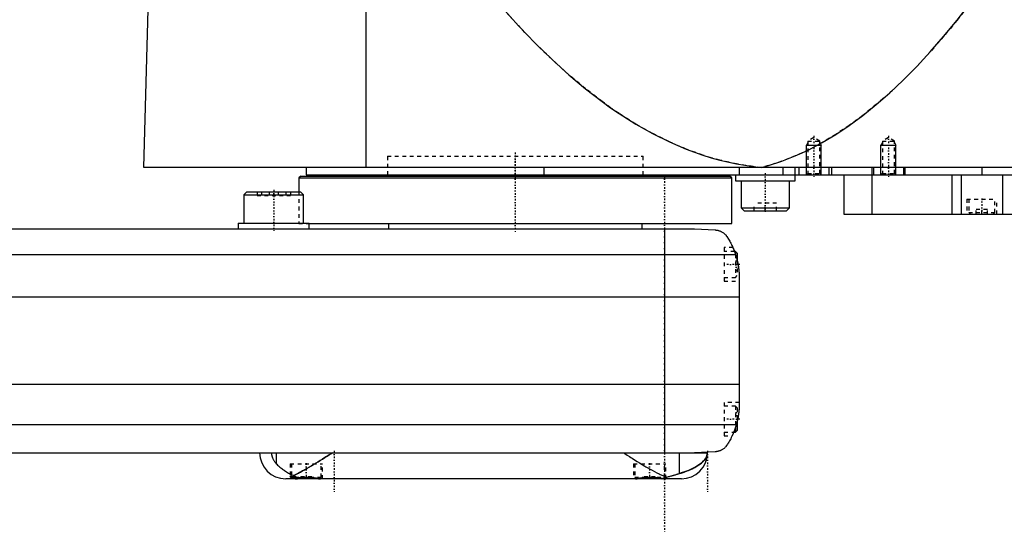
# Model space of a CAD drawing. Extents: x -168 to 702, y -137 to 442.
# Tile 4 of 7: x 267 to 531, y -81 to 56. Entities that reach past the tile are written whole.
import ezdxf

# ---------------------------------------------------------------- set-up
doc = ezdxf.new("R2010")
doc.units = 0
doc.linetypes.add('CENTER', pattern=[1.5, 0.45, -0.5, 0.05, -0.5])
doc.linetypes.add('DASHED', pattern=[2, 1, -1])
for name, color, linetype in [('AM_0', 7, 'CONTINUOUS'), ('AM_10', 7, 'CONTINUOUS'), ('AM_3', 7, 'DASHED'), ('AM_7', 7, 'CENTER')]:
    doc.layers.add(name, color=color, linetype=linetype)

msp = doc.modelspace()

# ---------------------------------------------------------------- linework, layer by layer
at = {"layer": 'AM_0', "color": 7, "linetype": 'CONTINUOUS'}
for p, q in [((360, 16.5), (360, 75.49)), ((300.5, 16.5), (302, 73.35)), ((702, 16.5), (300.5, 16.5)), ((344, 16.5), (344, 14.5)), ((407.66, 16.5), (407.66, 14.5)), ((460.01, 16.5), (460.01, 14.5)), ((471.73, 16.5), (471.73, 14.5)), ((475, 12.9), (475, 16.5)), ((476, 16.5), (476, 14.5)), ((484, 16.5), (484, 14.5)), ((484.75, 16.5), (484.75, 14.5)), ((495.5, 16.5), (495.5, 14.5)), ((496, 16.5), (496, 14.5)), ((504, 16.5), (504, 14.5)), ((504.35, 16.5), (504.35, 14.5)), ((525, 16.5), (525, 14.5)), ((342.5, 14.2), (342, 13.7)), ((342, 13.7), (342, 10)), ((342, 13.7), (458, 13.7)), ((342.5, 14.2), (457.5, 14.2)), ((344, 14.5), (698, 14.5)), ((365.75, 14.5), (365.75, 14.2)), ((434.25, 14.2), (434.25, 14.5)), ((458, 13.7), (457.5, 14.2)), ((458, 1.5), (458, 13.7)), ((459, 14.5), (459, 12.9)), ((488, 14.5), (488, 4)), ((495.51, 14.5), (495.51, 4)), ((517, 14.5), (517, 4)), ((519.48, 14.5), (519.48, 4)), ((530.52, 14.5), (530.52, 4)), ((459, 12.9), (475, 12.9)), ((460.5, 12.9), (460.5, 5.7)), ((473.5, 5.7), (473.5, 12.9)), ((328.08, 10), (327.28, 9.2)), ((327.28, 9.2), (327.28, 1.6)), ((327.28, 9.2), (343.28, 9.2)), ((328.08, 10), (342.48, 10)), ((343.28, 9.2), (342.48, 10)), ((343.28, 1.6), (343.28, 9.2)), ((460.5, 5.7), (461.3, 4.9)), ((460.5, 5.7), (473.5, 5.7)), ((472.7, 4.9), (473.5, 5.7)), ((461.3, 4.9), (472.7, 4.9)), ((488, 4), (684.3, 4)), ((-58, 0), (448, 0)), ((325.78, 1.6), (325.78, 0)), ((325.78, 1.6), (344.78, 1.6)), ((344.78, 1.5), (344.78, 1.6)), ((344.78, 0), (344.78, 1.5)), ((344.78, 1.5), (458, 1.5)), ((366, 1.5), (366, 0)), ((434, 0), (434, 1.5)), ((440, 0), (440, -60)), ((448, 0), (453.58, -0.25)), ((-69.01, -6.81), (459.01, -6.81)), ((459, -6), (458.72, -6)), ((459.5, -6.5), (459, -6)), ((459, -6), (459, -6.79)), ((459.5, -6.5), (459.5, -8.59)), ((460, -13.03), (460, -46.97)), ((-70, -18.16), (460, -18.16)), ((-70, -41.62), (460, -41.62)), ((-69.24, -52.43), (459.24, -52.43)), ((459.5, -51.41), (459.5, -54)), ((458.53, -54.5), (459, -54.5)), ((459, -53.21), (459, -54.5)), ((459, -54.5), (459.5, -54)), ((-58, -60), (451.5, -60)), ((336.02, -63.01), (336.02, -60)), ((443.98, -65.57), (443.98, -60)), ((453.58, -59.75), (448, -60)), ((444.5, -67), (338.5, -67)), ((340, -66.38), (340, -66.6)), ((340, -66.6), (340.4, -67)), ((340, -66.6), (341.02, -66.6)), ((347.6, -67), (347.61, -66.99)), ((432.39, -66.99), (432.4, -67)), ((439.6, -67), (439.66, -66.94))]:
    msp.add_line(p, q, dxfattribs=at)
for points in [[(385.14, 73.35, 0), (387.39, 70.43, 0), (391.88, 64.83, 0), (396.37, 59.53, 0), (398.61, 56.99, 0), (400.86, 54.53, 0), (405.35, 49.84, 0), (409.84, 45.46, 0), (414.33, 41.38, 0), (418.83, 37.61, 0), (423.32, 34.15, 0), (425.56, 32.53, 0), (427.81, 30.99, 0), (432.3, 28.14, 0), (436.8, 25.59, 0), (441.29, 23.35, 0), (445.78, 21.42, 0), (450.27, 19.79, 0), (452.52, 19.09, 0), (454.77, 18.47, 0), (459.26, 17.45, 0), (463.75, 16.74, 0), (466, 16.5, 0)], [(466, 16.5, 0), (467.81, 17, 0), (471.42, 18.17, 0), (475.04, 19.6, 0), (476.84, 20.41, 0), (478.65, 21.27, 0), (482.26, 23.19, 0), (485.88, 25.36, 0), (489.49, 27.78, 0), (493.11, 30.44, 0), (496.72, 33.35, 0), (498.53, 34.9, 0), (500.33, 36.51, 0), (503.95, 39.92, 0), (507.56, 43.57, 0), (511.17, 47.47, 0), (514.79, 51.62, 0), (518.4, 56.02, 0), (520.21, 58.31, 0), (522.01, 60.66, 0), (525.62, 65.55, 0), (529.24, 70.69, 0), (531.04, 73.35, 0)], [(453.58, -0.25, 0), (453.6, -0.25, 0), (453.63, -0.26, 0), (453.66, -0.26, 0), (453.67, -0.26, 0), (453.69, -0.26, 0), (453.72, -0.26, 0), (453.75, -0.27, 0), (453.77, -0.27, 0), (453.8, -0.27, 0), (453.83, -0.27, 0), (453.85, -0.28, 0), (453.86, -0.28, 0), (453.89, -0.28, 0), (453.92, -0.28, 0), (453.95, -0.29, 0), (453.98, -0.29, 0), (454.01, -0.3, 0), (454.02, -0.3, 0), (454.04, -0.3, 0), (454.06, -0.31, 0), (454.09, -0.31, 0), (454.11, -0.31, 0), (454.12, -0.32, 0), (454.15, -0.32, 0), (454.17, -0.33, 0), (454.19, -0.33, 0), (454.2, -0.33, 0), (454.23, -0.34, 0), (454.26, -0.34, 0), (454.28, -0.35, 0), (454.31, -0.35, 0), (454.34, -0.36, 0), (454.35, -0.36, 0), (454.36, -0.37, 0), (454.39, -0.37, 0), (454.41, -0.38, 0), (454.5, -0.4, 0), (454.65, -0.45, 0), (454.81, -0.51, 0), (454.96, -0.57, 0), (455.04, -0.6, 0), (455.12, -0.64, 0), (455.27, -0.72, 0), (455.43, -0.81, 0), (455.6, -0.91, 0), (455.76, -1.02, 0), (455.92, -1.15, 0), (456, -1.21, 0), (456.08, -1.29, 0), (456.24, -1.44, 0), (456.4, -1.6, 0), (456.48, -1.69, 0)], [(456.48, -1.69, 0), (456.55, -1.8, 0), (456.7, -2.02, 0), (456.85, -2.25, 0), (456.92, -2.37, 0), (457, -2.49, 0), (457.15, -2.74, 0), (457.3, -3, 0), (457.46, -3.27, 0), (457.61, -3.55, 0), (457.76, -3.83, 0), (457.83, -3.98, 0), (457.91, -4.12, 0), (458.05, -4.42, 0), (458.19, -4.72, 0), (458.33, -5.03, 0), (458.46, -5.34, 0), (458.59, -5.66, 0), (458.66, -5.83, 0), (458.72, -5.99, 0), (458.84, -6.32, 0), (458.95, -6.65, 0), (459.01, -6.81, 0)], [(458.32, -5, 0), (458.32, -5, 0), (458.32, -5.01, 0), (458.32, -5.02, 0), (458.33, -5.03, 0), (458.33, -5.04, 0), (458.34, -5.06, 0), (458.36, -5.09, 0), (458.37, -5.13, 0), (458.39, -5.18, 0), (458.42, -5.23, 0), (458.43, -5.26, 0), (458.44, -5.29, 0), (458.47, -5.35, 0), (458.49, -5.42, 0), (458.53, -5.49, 0), (458.56, -5.58, 0), (458.59, -5.66, 0), (458.61, -5.71, 0), (458.63, -5.75, 0), (458.66, -5.85, 0), (458.7, -5.95, 0), (458.72, -6, 0)], [(459.01, -6.81, 0), (459.06, -6.99, 0), (459.17, -7.33, 0), (459.27, -7.68, 0), (459.32, -7.85, 0), (459.36, -8.03, 0), (459.45, -8.37, 0), (459.53, -8.72, 0), (459.6, -9.07, 0), (459.67, -9.42, 0), (459.73, -9.77, 0), (459.76, -9.94, 0), (459.79, -10.12, 0), (459.83, -10.46, 0), (459.88, -10.81, 0), (459.91, -11.15, 0), (459.94, -11.5, 0), (459.96, -11.84, 0), (459.97, -12.01, 0), (459.98, -12.18, 0), (459.99, -12.52, 0), (460, -12.86, 0), (460, -13.03, 0)], [(459.5, -8.59, 0), (459.53, -8.72, 0), (459.59, -8.99, 0), (459.64, -9.26, 0), (459.67, -9.4, 0), (459.69, -9.53, 0), (459.74, -9.8, 0), (459.78, -10.07, 0), (459.82, -10.34, 0), (459.85, -10.62, 0), (459.88, -10.89, 0), (459.9, -11.02, 0), (459.91, -11.15, 0), (459.93, -11.42, 0), (459.95, -11.67, 0), (459.97, -11.91, 0), (459.98, -12.14, 0), (459.99, -12.36, 0), (459.99, -12.47, 0), (459.99, -12.57, 0), (460, -12.76, 0), (460, -12.94, 0), (460, -13.03, 0)], [(459.5, -8.59, 0), (459.53, -8.72, 0), (459.59, -8.99, 0), (459.64, -9.26, 0), (459.67, -9.4, 0), (459.69, -9.53, 0), (459.74, -9.8, 0), (459.78, -10.07, 0), (459.82, -10.34, 0), (459.85, -10.62, 0), (459.88, -10.89, 0), (459.9, -11.02, 0), (459.91, -11.15, 0), (459.93, -11.42, 0), (459.95, -11.67, 0), (459.97, -11.91, 0), (459.98, -12.14, 0), (459.99, -12.36, 0), (459.99, -12.47, 0), (459.99, -12.57, 0), (460, -12.76, 0), (460, -12.94, 0), (460, -13.03, 0)], [(460, -46.97, 0), (460, -47.12, 0), (459.99, -47.42, 0), (459.99, -47.73, 0), (459.98, -47.88, 0), (459.97, -48.03, 0), (459.95, -48.33, 0), (459.93, -48.63, 0), (459.9, -48.92, 0), (459.87, -49.22, 0), (459.84, -49.52, 0), (459.82, -49.68, 0), (459.79, -49.83, 0), (459.75, -50.13, 0), (459.7, -50.44, 0), (459.64, -50.74, 0), (459.58, -51.05, 0), (459.51, -51.35, 0), (459.48, -51.51, 0), (459.44, -51.66, 0), (459.37, -51.97, 0), (459.28, -52.27, 0), (459.24, -52.43, 0)], [(460, -46.97, 0), (460, -47.04, 0), (460, -47.19, 0), (460, -47.37, 0), (459.99, -47.46, 0), (459.99, -47.55, 0), (459.98, -47.75, 0), (459.98, -47.96, 0), (459.96, -48.18, 0), (459.95, -48.43, 0), (459.93, -48.68, 0), (459.91, -48.81, 0), (459.9, -48.95, 0), (459.87, -49.23, 0), (459.84, -49.51, 0), (459.8, -49.81, 0), (459.75, -50.1, 0), (459.7, -50.4, 0), (459.68, -50.54, 0), (459.65, -50.69, 0), (459.59, -50.98, 0), (459.53, -51.27, 0), (459.5, -51.41, 0)], [(459.24, -52.43, 0), (459.18, -52.62, 0), (459.06, -53.02, 0), (458.94, -53.4, 0), (458.87, -53.6, 0), (458.8, -53.78, 0), (458.66, -54.16, 0), (458.52, -54.53, 0), (458.37, -54.89, 0), (458.21, -55.24, 0), (458.05, -55.58, 0), (457.97, -55.75, 0), (457.89, -55.91, 0), (457.72, -56.24, 0), (457.56, -56.55, 0), (457.39, -56.85, 0), (457.22, -57.14, 0), (457.05, -57.42, 0), (456.97, -57.56, 0), (456.88, -57.69, 0), (456.72, -57.95, 0), (456.55, -58.19, 0), (456.48, -58.31, 0)], [(458.53, -54.5, 0), (458.51, -54.55, 0), (458.47, -54.65, 0), (458.43, -54.75, 0), (458.41, -54.79, 0), (458.39, -54.84, 0), (458.35, -54.92, 0), (458.31, -55, 0), (458.28, -55.08, 0), (458.25, -55.15, 0), (458.22, -55.21, 0), (458.21, -55.24, 0), (458.2, -55.27, 0), (458.17, -55.32, 0), (458.15, -55.37, 0), (458.13, -55.4, 0), (458.12, -55.44, 0), (458.11, -55.46, 0), (458.1, -55.47, 0), (458.1, -55.48, 0), (458.09, -55.49, 0), (458.09, -55.5, 0), (458.09, -55.5, 0)], [(334.66, -60, 0), (334.66, -60.02, 0), (334.66, -60.06, 0), (334.66, -60.1, 0), (334.66, -60.12, 0), (334.66, -60.14, 0), (334.66, -60.18, 0), (334.67, -60.22, 0), (334.67, -60.26, 0), (334.67, -60.3, 0), (334.68, -60.34, 0), (334.68, -60.36, 0), (334.68, -60.38, 0), (334.68, -60.42, 0), (334.69, -60.46, 0), (334.69, -60.5, 0), (334.7, -60.53, 0), (334.71, -60.57, 0), (334.71, -60.59, 0), (334.71, -60.61, 0), (334.72, -60.65, 0), (334.73, -60.69, 0), (334.73, -60.7, 0), (334.73, -60.72, 0), (334.74, -60.76, 0), (334.75, -60.8, 0), (334.75, -60.81, 0), (334.76, -60.83, 0), (334.77, -60.87, 0), (334.78, -60.9, 0), (334.79, -60.94, 0), (334.79, -60.97, 0), (334.8, -61.01, 0), (334.81, -61.02, 0), (334.81, -61.04, 0), (334.83, -61.07, 0), (334.84, -61.11, 0), (334.85, -61.14, 0), (334.86, -61.17, 0), (334.87, -61.2, 0), (334.87, -61.22, 0), (334.88, -61.24, 0), (334.89, -61.27, 0), (334.9, -61.3, 0), (334.95, -61.4, 0), (335.02, -61.58, 0), (335.11, -61.75, 0), (335.15, -61.83, 0), (335.19, -61.91, 0), (335.28, -62.06, 0), (335.37, -62.2, 0), (335.47, -62.34, 0), (335.56, -62.47, 0), (335.66, -62.6, 0), (335.71, -62.66, 0), (335.77, -62.72, 0), (335.87, -62.84, 0), (335.97, -62.95, 0), (336.02, -63.01, 0)], [(340.59, -66.1, 0), (340.84, -65.98, 0), (341.37, -65.74, 0), (341.91, -65.47, 0), (342.18, -65.33, 0), (342.46, -65.19, 0), (343.02, -64.89, 0), (343.59, -64.57, 0), (344.17, -64.24, 0), (344.76, -63.9, 0), (345.35, -63.55, 0), (345.65, -63.37, 0), (345.95, -63.19, 0), (346.55, -62.82, 0), (347.15, -62.45, 0), (347.75, -62.07, 0), (348.35, -61.69, 0), (348.95, -61.31, 0), (349.25, -61.12, 0), (349.55, -60.93, 0), (350.13, -60.56, 0), (350.71, -60.18, 0), (351, -60, 0)], [(429, -60, 0), (429.32, -60.21, 0), (429.97, -60.62, 0), (430.64, -61.05, 0), (430.97, -61.26, 0), (431.31, -61.47, 0), (431.98, -61.9, 0), (432.66, -62.33, 0), (433.33, -62.75, 0), (434.01, -63.16, 0), (434.68, -63.57, 0), (435.01, -63.77, 0), (435.35, -63.96, 0), (436, -64.34, 0), (436.65, -64.71, 0), (437.29, -65.06, 0), (437.91, -65.38, 0), (438.52, -65.69, 0), (438.82, -65.83, 0), (439.11, -65.96, 0), (439.69, -66.22, 0), (440.25, -66.44, 0), (440.54, -66.54, 0)], [(443.98, -65.57, 0), (444.41, -65.45, 0), (445.25, -65.18, 0), (446.04, -64.89, 0), (446.41, -64.75, 0), (446.78, -64.6, 0), (447.46, -64.29, 0), (448.09, -63.97, 0), (448.67, -63.63, 0), (449.2, -63.29, 0), (449.67, -62.94, 0), (449.89, -62.76, 0), (450.09, -62.58, 0), (450.46, -62.21, 0), (450.77, -61.84, 0), (451.03, -61.45, 0), (451.21, -61.1, 0), (451.32, -60.78, 0), (451.36, -60.64, 0), (451.37, -60.62, 0), (451.38, -60.57, 0), (451.39, -60.53, 0), (451.39, -60.51, 0), (451.39, -60.49, 0), (451.4, -60.45, 0), (451.41, -60.42, 0), (451.41, -60.38, 0), (451.42, -60.34, 0), (451.42, -60.31, 0), (451.42, -60.29, 0), (451.43, -60.28, 0), (451.43, -60.25, 0), (451.43, -60.21, 0), (451.43, -60.2, 0), (451.43, -60.19, 0), (451.43, -60.19, 0), (451.44, -60.18, 0), (451.44, -60.18, 0), (451.44, -60.18, 0), (451.44, -60.17, 0), (451.44, -60.16, 0), (451.44, -60.16, 0), (451.44, -60.15, 0), (451.44, -60.15, 0), (451.44, -60.15, 0), (451.44, -60.14, 0), (451.44, -60.14, 0), (451.44, -60.13, 0), (451.44, -60.13, 0), (451.44, -60.12, 0), (451.44, -60.12, 0), (451.44, -60.12, 0), (451.44, -60.11, 0), (451.44, -60.11, 0), (451.44, -60.11, 0), (451.44, -60.1, 0), (451.44, -60.1, 0), (451.44, -60.09, 0), (451.44, -60.09, 0), (451.44, -60.09, 0), (451.44, -60.08, 0), (451.44, -60.08, 0), (451.44, -60.07, 0), (451.44, -60.06, 0), (451.44, -60.06, 0), (451.44, -60.06, 0), (451.44, -60.05, 0), (451.44, -60.05, 0), (451.44, -60.04, 0), (451.44, -60.03, 0), (451.44, -60.03, 0), (451.44, -60.02, 0), (451.44, -60.02, 0), (451.44, -60.02, 0), (451.44, -60.01, 0), (451.44, -60, 0), (451.44, -60, 0)], [(456.48, -58.31, 0), (456.4, -58.39, 0), (456.26, -58.55, 0), (456.11, -58.69, 0), (456.03, -58.76, 0), (455.95, -58.83, 0), (455.8, -58.95, 0), (455.65, -59.06, 0), (455.49, -59.16, 0), (455.34, -59.25, 0), (455.19, -59.33, 0), (455.11, -59.37, 0), (455.03, -59.4, 0), (454.88, -59.46, 0), (454.74, -59.52, 0), (454.58, -59.57, 0), (454.49, -59.6, 0), (454.46, -59.61, 0), (454.43, -59.61, 0), (454.42, -59.62, 0), (454.41, -59.62, 0), (454.38, -59.63, 0), (454.35, -59.64, 0), (454.32, -59.64, 0), (454.29, -59.65, 0), (454.26, -59.66, 0), (454.25, -59.66, 0), (454.24, -59.66, 0), (454.21, -59.67, 0), (454.18, -59.67, 0), (454.16, -59.68, 0), (454.15, -59.68, 0), (454.12, -59.69, 0), (454.08, -59.69, 0), (454.07, -59.69, 0), (454.05, -59.7, 0), (454.02, -59.7, 0), (453.99, -59.71, 0), (453.96, -59.71, 0), (453.93, -59.71, 0), (453.9, -59.72, 0), (453.88, -59.72, 0), (453.86, -59.72, 0), (453.83, -59.73, 0), (453.8, -59.73, 0), (453.76, -59.73, 0), (453.73, -59.74, 0), (453.7, -59.74, 0), (453.68, -59.74, 0), (453.66, -59.74, 0), (453.63, -59.74, 0), (453.6, -59.75, 0), (453.58, -59.75, 0)], [(336.02, -63.01, 0), (336.12, -63.1, 0), (336.31, -63.3, 0), (336.51, -63.5, 0), (336.62, -63.59, 0), (336.72, -63.69, 0), (336.94, -63.88, 0), (337.17, -64.07, 0), (337.41, -64.26, 0), (337.65, -64.45, 0), (337.91, -64.63, 0), (338.04, -64.72, 0), (338.17, -64.81, 0), (338.43, -64.99, 0), (338.71, -65.16, 0), (338.98, -65.32, 0), (339.26, -65.48, 0), (339.55, -65.63, 0), (339.7, -65.7, 0), (339.84, -65.77, 0), (340.14, -65.91, 0), (340.44, -66.04, 0), (340.59, -66.1, 0)], [(440.54, -66.54, 0), (440.65, -66.52, 0), (440.88, -66.46, 0), (441.1, -66.41, 0), (441.21, -66.38, 0), (441.32, -66.35, 0), (441.53, -66.3, 0), (441.74, -66.24, 0), (441.95, -66.18, 0), (442.15, -66.12, 0), (442.34, -66.07, 0), (442.44, -66.04, 0), (442.54, -66.01, 0), (442.72, -65.95, 0), (442.9, -65.9, 0), (443.08, -65.84, 0), (443.26, -65.79, 0), (443.42, -65.74, 0), (443.51, -65.71, 0), (443.59, -65.69, 0), (443.75, -65.64, 0), (443.9, -65.6, 0), (443.98, -65.57, 0)], [(339.7, -66.44, 0), (339.7, -66.42, 0), (339.72, -66.4, 0), (339.75, -66.38, 0), (339.77, -66.38, 0), (339.79, -66.37, 0), (339.85, -66.37, 0), (339.92, -66.37, 0), (340.01, -66.38, 0), (340.11, -66.39, 0), (340.22, -66.41, 0), (340.28, -66.43, 0), (340.34, -66.44, 0), (340.48, -66.47, 0), (340.63, -66.51, 0), (340.79, -66.54, 0), (340.96, -66.59, 0), (341.14, -66.63, 0), (341.24, -66.65, 0), (341.33, -66.67, 0), (341.53, -66.72, 0), (341.74, -66.76, 0), (341.85, -66.78, 0)], [(340.16, -66.76, 0), (340.13, -66.75, 0), (340.08, -66.73, 0), (340.04, -66.71, 0), (340.02, -66.7, 0), (340, -66.69, 0), (339.96, -66.67, 0), (339.92, -66.65, 0), (339.89, -66.63, 0), (339.86, -66.61, 0), (339.83, -66.59, 0), (339.82, -66.58, 0), (339.8, -66.57, 0), (339.78, -66.55, 0), (339.76, -66.53, 0), (339.74, -66.52, 0), (339.73, -66.5, 0), (339.72, -66.48, 0), (339.71, -66.48, 0), (339.71, -66.47, 0), (339.7, -66.45, 0), (339.7, -66.44, 0), (339.7, -66.44, 0)], [(340.59, -66.1, 0), (340.62, -66.12, 0), (340.69, -66.17, 0), (340.75, -66.22, 0), (340.79, -66.25, 0), (340.82, -66.27, 0), (340.89, -66.31, 0), (340.96, -66.36, 0), (341.03, -66.4, 0), (341.1, -66.44, 0), (341.17, -66.48, 0), (341.2, -66.5, 0), (341.24, -66.52, 0), (341.31, -66.56, 0), (341.38, -66.59, 0), (341.45, -66.63, 0), (341.52, -66.66, 0), (341.59, -66.69, 0), (341.63, -66.7, 0), (341.67, -66.72, 0), (341.74, -66.75, 0), (341.81, -66.77, 0), (341.85, -66.78, 0)], [(341.85, -66.78, 0), (341.87, -66.78, 0), (341.93, -66.77, 0), (341.99, -66.76, 0), (342.02, -66.76, 0), (342.05, -66.76, 0), (342.1, -66.75, 0), (342.16, -66.74, 0), (342.22, -66.73, 0), (342.28, -66.73, 0), (342.34, -66.72, 0), (342.37, -66.71, 0), (342.4, -66.71, 0), (342.46, -66.7, 0), (342.52, -66.7, 0), (342.58, -66.69, 0), (342.65, -66.68, 0), (342.71, -66.68, 0), (342.74, -66.67, 0), (342.77, -66.67, 0), (342.83, -66.67, 0), (342.9, -66.66, 0), (342.93, -66.66, 0), (342.96, -66.65, 0), (343.02, -66.65, 0), (343.08, -66.64, 0), (343.12, -66.64, 0), (343.15, -66.64, 0), (343.21, -66.64, 0), (343.27, -66.63, 0), (343.34, -66.63, 0), (343.4, -66.63, 0), (343.47, -66.62, 0), (343.5, -66.62, 0), (343.53, -66.62, 0), (343.59, -66.62, 0), (343.65, -66.62, 0), (343.72, -66.61, 0), (343.78, -66.61, 0), (343.84, -66.61, 0), (343.87, -66.61, 0), (343.91, -66.61, 0), (343.97, -66.61, 0), (344.03, -66.61, 0), (344.09, -66.61, 0), (344.15, -66.61, 0), (344.22, -66.61, 0), (344.25, -66.61, 0), (344.28, -66.61, 0), (344.34, -66.62, 0), (344.41, -66.62, 0), (344.47, -66.62, 0), (344.53, -66.62, 0), (344.6, -66.63, 0), (344.63, -66.63, 0), (344.66, -66.63, 0), (344.72, -66.63, 0), (344.79, -66.64, 0), (344.85, -66.64, 0), (344.91, -66.64, 0), (344.98, -66.65, 0), (345.01, -66.65, 0), (345.04, -66.65, 0), (345.1, -66.66, 0), (345.16, -66.67, 0), (345.2, -66.67, 0), (345.23, -66.67, 0), (345.29, -66.68, 0), (345.35, -66.68, 0), (345.38, -66.69, 0), (345.41, -66.69, 0), (345.47, -66.7, 0), (345.54, -66.7, 0), (345.6, -66.71, 0), (345.66, -66.72, 0), (345.72, -66.73, 0), (345.75, -66.73, 0), (345.78, -66.73, 0), (345.84, -66.74, 0), (345.89, -66.75, 0), (345.95, -66.76, 0), (346.01, -66.76, 0), (346.07, -66.77, 0), (346.1, -66.78, 0), (346.12, -66.78, 0), (346.18, -66.79, 0), (346.24, -66.8, 0), (346.29, -66.81, 0), (346.34, -66.81, 0), (346.4, -66.82, 0), (346.42, -66.83, 0), (346.45, -66.83, 0), (346.5, -66.84, 0), (346.56, -66.85, 0), (346.61, -66.85, 0), (346.66, -66.86, 0), (346.71, -66.87, 0), (346.73, -66.87, 0), (346.76, -66.88, 0), (346.8, -66.89, 0), (346.85, -66.89, 0), (346.9, -66.9, 0), (346.94, -66.91, 0), (346.99, -66.91, 0), (347.01, -66.92, 0), (347.03, -66.92, 0), (347.08, -66.93, 0), (347.12, -66.93, 0), (347.14, -66.94, 0), (347.16, -66.94, 0), (347.2, -66.95, 0), (347.25, -66.95, 0), (347.27, -66.95, 0), (347.29, -66.96, 0), (347.33, -66.96, 0), (347.37, -66.97, 0), (347.41, -66.97, 0), (347.44, -66.98, 0), (347.48, -66.98, 0), (347.5, -66.98, 0), (347.52, -66.98, 0), (347.56, -66.99, 0), (347.59, -66.99, 0), (347.63, -66.99, 0), (347.66, -67, 0), (347.7, -67, 0), (347.71, -67, 0), (347.73, -67, 0), (347.76, -67, 0), (347.79, -67, 0), (347.81, -67, 0)], [(432.19, -67, 0), (432.21, -67, 0), (432.25, -67, 0), (432.29, -67, 0), (432.31, -67, 0), (432.33, -67, 0), (432.37, -66.99, 0), (432.42, -66.99, 0), (432.46, -66.99, 0), (432.51, -66.98, 0), (432.55, -66.98, 0), (432.58, -66.97, 0), (432.6, -66.97, 0), (432.65, -66.97, 0), (432.7, -66.96, 0), (432.75, -66.95, 0), (432.8, -66.95, 0), (432.85, -66.94, 0), (432.88, -66.93, 0), (432.9, -66.93, 0), (432.96, -66.92, 0), (433.01, -66.91, 0), (433.04, -66.91, 0), (433.06, -66.91, 0), (433.12, -66.9, 0), (433.18, -66.89, 0), (433.21, -66.88, 0), (433.24, -66.88, 0), (433.3, -66.87, 0), (433.36, -66.86, 0), (433.42, -66.85, 0), (433.48, -66.84, 0), (433.55, -66.83, 0), (433.58, -66.83, 0), (433.61, -66.82, 0), (433.68, -66.81, 0), (433.75, -66.8, 0), (433.81, -66.79, 0), (433.88, -66.78, 0), (433.95, -66.77, 0), (433.99, -66.76, 0), (434.02, -66.76, 0), (434.09, -66.75, 0), (434.17, -66.74, 0), (434.24, -66.73, 0), (434.31, -66.72, 0), (434.39, -66.71, 0), (434.42, -66.71, 0), (434.46, -66.7, 0), (434.54, -66.7, 0), (434.61, -66.69, 0), (434.69, -66.68, 0), (434.76, -66.67, 0), (434.84, -66.66, 0), (434.88, -66.66, 0), (434.92, -66.66, 0), (434.99, -66.65, 0), (435.07, -66.65, 0), (435.15, -66.64, 0), (435.23, -66.64, 0), (435.3, -66.63, 0), (435.34, -66.63, 0), (435.38, -66.63, 0), (435.46, -66.62, 0), (435.54, -66.62, 0), (435.58, -66.62, 0), (435.61, -66.62, 0), (435.69, -66.62, 0), (435.77, -66.61, 0), (435.81, -66.61, 0), (435.85, -66.61, 0), (435.92, -66.61, 0), (436, -66.61, 0), (436.07, -66.61, 0), (436.15, -66.61, 0), (436.23, -66.61, 0), (436.27, -66.61, 0), (436.31, -66.62, 0), (436.38, -66.62, 0), (436.46, -66.62, 0), (436.54, -66.62, 0), (436.62, -66.63, 0), (436.69, -66.63, 0), (436.73, -66.63, 0), (436.77, -66.64, 0), (436.85, -66.64, 0), (436.93, -66.65, 0), (437, -66.65, 0), (437.08, -66.66, 0), (437.16, -66.66, 0), (437.2, -66.67, 0), (437.24, -66.67, 0), (437.31, -66.68, 0), (437.39, -66.69, 0), (437.46, -66.7, 0), (437.54, -66.7, 0), (437.61, -66.71, 0), (437.65, -66.72, 0), (437.69, -66.72, 0), (437.76, -66.73, 0), (437.83, -66.74, 0), (437.9, -66.75, 0), (437.98, -66.76, 0), (438.05, -66.77, 0), (438.08, -66.77, 0), (438.12, -66.78, 0), (438.18, -66.79, 0), (438.25, -66.8, 0), (438.29, -66.8, 0), (438.32, -66.81, 0), (438.39, -66.82, 0), (438.45, -66.83, 0), (438.48, -66.84, 0), (438.52, -66.84, 0), (438.58, -66.85, 0), (438.64, -66.86, 0), (438.7, -66.87, 0), (438.76, -66.88, 0), (438.82, -66.89, 0), (438.85, -66.89, 0), (438.88, -66.9, 0), (438.93, -66.91, 0), (438.99, -66.91, 0), (439.04, -66.92, 0), (439.1, -66.93, 0), (439.15, -66.94, 0), (439.17, -66.94, 0), (439.2, -66.95, 0), (439.25, -66.95, 0), (439.3, -66.96, 0), (439.33, -66.96, 0)], [(439.33, -66.96, 0), (439.36, -66.96, 0), (439.43, -66.95, 0), (439.5, -66.93, 0), (439.53, -66.92, 0), (439.57, -66.92, 0), (439.64, -66.9, 0), (439.7, -66.88, 0), (439.77, -66.87, 0), (439.84, -66.84, 0), (439.91, -66.82, 0), (439.94, -66.81, 0), (439.97, -66.8, 0), (440.04, -66.78, 0), (440.11, -66.75, 0), (440.18, -66.72, 0), (440.24, -66.69, 0), (440.31, -66.66, 0), (440.34, -66.65, 0), (440.38, -66.63, 0), (440.44, -66.6, 0), (440.51, -66.56, 0), (440.54, -66.54, 0)], [(439.33, -66.96, 0), (439.38, -66.96, 0), (439.48, -66.95, 0), (439.57, -66.95, 0), (439.62, -66.95, 0), (439.66, -66.94, 0), (439.74, -66.94, 0), (439.82, -66.94, 0), (439.89, -66.94, 0), (439.96, -66.93, 0), (440.02, -66.93, 0), (440.05, -66.93, 0), (440.08, -66.93, 0), (440.13, -66.93, 0), (440.17, -66.94, 0), (440.21, -66.94, 0), (440.24, -66.94, 0), (440.26, -66.94, 0), (440.27, -66.95, 0), (440.28, -66.95, 0), (440.29, -66.95, 0), (440.3, -66.96, 0), (440.3, -66.96, 0)], [(440.3, -66.96, 0), (440.3, -66.96, 0), (440.3, -66.97, 0), (440.29, -66.97, 0), (440.29, -66.97, 0), (440.29, -66.97, 0), (440.28, -66.97, 0), (440.27, -66.98, 0), (440.26, -66.98, 0), (440.25, -66.98, 0), (440.24, -66.99, 0), (440.23, -66.99, 0), (440.22, -66.99, 0), (440.21, -66.99, 0), (440.19, -66.99, 0), (440.17, -66.99, 0), (440.15, -67, 0), (440.12, -67, 0), (440.11, -67, 0), (440.1, -67, 0), (440.07, -67, 0), (440.04, -67, 0), (440.03, -67, 0)]]:
    msp.add_polyline3d(points, dxfattribs=at)
for centre, start, end in [((338.5, -60), 180, 270), ((444.5, -60), 270, 0)]:
    msp.add_arc(centre, 7, start, end, dxfattribs=at)
at = {"layer": 'AM_10', "color": 7, "linetype": 'CONTINUOUS'}
for p, q in [((478.38, 23.16), (478, 22.5)), ((478, 14.5), (478, 22.5)), ((478, 22.5), (482, 22.5)), ((481.62, 23.16), (482, 22.5)), ((482, 14.5), (482, 22.5)), ((498.38, 23.16), (498, 22.5)), ((498, 14.5), (498, 22.5)), ((498, 22.5), (502, 22.5)), ((501.62, 23.16), (502, 22.5)), ((502, 14.5), (502, 22.5))]:
    msp.add_line(p, q, dxfattribs=at)
at = {"layer": 'AM_3', "color": 6, "linetype": 'DASHED'}
for p, q in [((480, 24.5), (478.38, 23.56)), ((481.62, 23.56), (480, 24.5)), ((500, 24.5), (498.38, 23.56)), ((501.62, 23.56), (500, 24.5)), ((478.38, 23.56), (478.38, 14.88)), ((478.38, 23.56), (481.62, 23.56)), ((481.62, 14.88), (481.62, 23.56)), ((498.38, 23.56), (498.38, 14.88)), ((498.38, 23.56), (501.62, 23.56)), ((501.62, 14.88), (501.62, 23.56)), ((365.75, 19.5), (365.75, 14.5)), ((365.75, 19.5), (434.25, 19.5)), ((434.25, 14.5), (434.25, 19.5)), ((478.38, 14.88), (478, 14.5)), ((478.38, 14.88), (481.62, 14.88)), ((482, 14.5), (481.62, 14.88)), ((498.38, 14.88), (498, 14.5)), ((498.38, 14.88), (501.62, 14.88)), ((502, 14.5), (501.62, 14.88)), ((327.28, 9.2), (327.56, 9.2)), ((328.08, 10), (328.33, 10)), ((330.82, 10), (330.82, 9)), ((330.82, 9), (339.74, 9)), ((332.02, 10), (332.02, 9)), ((334.09, 10), (334.09, 9)), ((336.48, 10), (336.48, 9)), ((338.55, 10), (338.55, 9)), ((339.74, 10), (339.74, 9)), ((342, 10), (342, 1.5)), ((521, 8), (521, 4)), ((521, 8), (529, 8)), ((521.5, 8), (521.5, 4.4)), ((528.5, 4.4), (528.5, 8)), ((529, 4), (529, 8)), ((464, 4.9), (464, 6.9)), ((470, 6.9), (464, 6.9)), ((467, 4.9), (467, 6.9)), ((470, 4.9), (470, 6.9)), ((521.5, 4.4), (521.9, 4)), ((521.5, 4.4), (528.5, 4.4)), ((523.5, 4), (523.5, 5.25)), ((526.5, 5.25), (523.5, 5.25)), ((525, 4), (525, 5.25)), ((526.5, 4), (526.5, 5.25)), ((528.1, 4), (528.5, 4.4)), ((342, 1.5), (344.78, 1.5)), ((343.31, 1.6), (343.31, 1.5)), ((458.32, -5), (456, -5)), ((456, -5), (456, -14)), ((458.72, -6), (456, -6)), ((459, -6.79), (459, -13)), ((459.5, -7.77), (459, -7.77)), ((459.5, -8.63), (459, -8.63)), ((459.5, -10.37), (459, -10.37)), ((459.5, -8.59), (459.5, -12.5)), ((456, -13), (459, -13)), ((459.5, -11.23), (459, -11.23)), ((459, -13), (459.5, -12.5)), ((456, -14), (460, -14)), ((460, -46.5), (456, -46.5)), ((456, -46.5), (456, -55.5)), ((459, -47.5), (456, -47.5)), ((459.5, -48), (459, -47.5)), ((459, -47.5), (459, -53.21)), ((459.5, -49.27), (459, -49.27)), ((459.5, -48), (459.5, -51.41)), ((459.5, -50.13), (459, -50.13)), ((459.5, -51.87), (459, -51.87)), ((459.5, -52.73), (459, -52.73)), ((456, -54.5), (458.53, -54.5)), ((456, -55.5), (458.09, -55.5)), ((339.7, -63), (339.7, -66.44)), ((339.7, -63), (348.3, -63)), ((340, -63), (340, -66.38)), ((348, -66.6), (348, -63)), ((348.3, -67), (348.3, -63)), ((431.7, -63), (431.7, -67)), ((431.7, -63), (440.3, -63)), ((432, -63), (432, -66.6)), ((440, -66.6), (440, -63)), ((440.3, -66.96), (440.3, -63)), ((341.02, -66.6), (348, -66.6)), ((342.5, -67), (342.5, -66.5)), ((345.5, -66.5), (342.5, -66.5)), ((344, -67), (344, -66.5)), ((345.5, -67), (345.5, -66.5)), ((347.61, -66.99), (348, -66.6)), ((432, -66.6), (432.39, -66.99)), ((432, -66.6), (440, -66.6)), ((439.6, -67), (432.4, -67)), ((434.5, -67), (434.5, -66.5)), ((437.5, -66.5), (434.5, -66.5)), ((436, -67), (436, -66.5)), ((437.5, -67), (437.5, -66.5)), ((439.66, -66.94), (440, -66.6))]:
    msp.add_line(p, q, dxfattribs=at)
for points in [[(466, 16.5, 0), (463.75, 16.74, 0), (459.26, 17.45, 0), (454.77, 18.47, 0), (452.52, 19.09, 0), (450.27, 19.79, 0), (445.78, 21.42, 0), (441.29, 23.35, 0), (436.8, 25.59, 0), (432.3, 28.14, 0), (427.81, 30.99, 0), (425.56, 32.53, 0), (423.32, 34.15, 0), (418.83, 37.61, 0), (414.33, 41.38, 0), (409.84, 45.46, 0), (405.35, 49.84, 0), (400.86, 54.53, 0), (398.61, 56.99, 0), (396.37, 59.53, 0), (391.88, 64.83, 0), (387.39, 70.43, 0), (385.14, 73.35, 0)], [(531.04, 73.35, 0), (529.24, 70.69, 0), (525.62, 65.55, 0), (522.01, 60.66, 0), (520.21, 58.31, 0), (518.4, 56.02, 0), (514.79, 51.62, 0), (511.17, 47.47, 0), (507.56, 43.57, 0), (503.95, 39.92, 0), (500.33, 36.51, 0), (498.53, 34.9, 0), (496.72, 33.35, 0), (493.11, 30.44, 0), (489.49, 27.78, 0), (485.88, 25.36, 0), (482.26, 23.19, 0), (478.65, 21.27, 0), (476.84, 20.41, 0), (475.04, 19.6, 0), (471.42, 18.17, 0), (467.81, 17, 0), (466, 16.5, 0)], [(458.72, -6, 0), (458.74, -6.04, 0), (458.77, -6.12, 0), (458.8, -6.2, 0), (458.81, -6.24, 0), (458.83, -6.28, 0), (458.86, -6.37, 0), (458.89, -6.46, 0), (458.92, -6.55, 0), (458.95, -6.64, 0), (458.98, -6.74, 0), (459, -6.79, 0), (459.02, -6.84, 0), (459.05, -6.94, 0), (459.08, -7.04, 0), (459.11, -7.15, 0), (459.15, -7.26, 0), (459.18, -7.37, 0), (459.2, -7.42, 0), (459.21, -7.48, 0), (459.25, -7.59, 0), (459.28, -7.71, 0), (459.29, -7.77, 0)], [(458.72, -6, 0), (458.74, -6.05, 0), (458.78, -6.16, 0), (458.82, -6.28, 0), (458.85, -6.34, 0), (458.87, -6.39, 0), (458.91, -6.52, 0), (458.95, -6.65, 0), (459, -6.78, 0), (459.04, -6.92, 0), (459.09, -7.06, 0), (459.11, -7.13, 0), (459.13, -7.21, 0), (459.18, -7.36, 0), (459.22, -7.52, 0), (459.27, -7.67, 0), (459.31, -7.84, 0), (459.36, -8, 0), (459.38, -8.08, 0), (459.4, -8.17, 0), (459.44, -8.33, 0), (459.48, -8.5, 0), (459.5, -8.59, 0)], [(459.29, -7.77, 0), (459.33, -7.9, 0), (459.4, -8.17, 0), (459.47, -8.45, 0), (459.5, -8.59, 0)], [(459.5, -51.41, 0), (459.48, -51.51, 0), (459.43, -51.71, 0), (459.38, -51.91, 0), (459.35, -52.01, 0), (459.33, -52.1, 0), (459.28, -52.3, 0), (459.22, -52.49, 0), (459.17, -52.68, 0), (459.11, -52.87, 0), (459.05, -53.05, 0), (459.02, -53.14, 0), (458.99, -53.23, 0), (458.94, -53.4, 0), (458.88, -53.57, 0), (458.82, -53.73, 0), (458.77, -53.89, 0), (458.71, -54.03, 0), (458.68, -54.11, 0), (458.66, -54.17, 0), (458.6, -54.31, 0), (458.55, -54.44, 0), (458.53, -54.5, 0)], [(459.15, -52.73, 0), (459.13, -52.79, 0), (459.1, -52.91, 0), (459.06, -53.02, 0), (459.04, -53.08, 0), (459.03, -53.13, 0), (458.99, -53.24, 0), (458.95, -53.35, 0), (458.92, -53.46, 0), (458.88, -53.56, 0), (458.85, -53.66, 0), (458.83, -53.71, 0), (458.81, -53.76, 0), (458.78, -53.86, 0), (458.74, -53.95, 0), (458.71, -54.04, 0), (458.67, -54.13, 0), (458.64, -54.22, 0), (458.62, -54.26, 0), (458.61, -54.3, 0), (458.58, -54.38, 0), (458.54, -54.46, 0), (458.53, -54.5, 0)], [(459.5, -51.41, 0), (459.49, -51.45, 0), (459.47, -51.52, 0), (459.46, -51.6, 0), (459.45, -51.64, 0), (459.44, -51.67, 0), (459.42, -51.75, 0), (459.4, -51.82, 0), (459.38, -51.9, 0), (459.36, -51.97, 0), (459.35, -52.04, 0), (459.34, -52.08, 0), (459.33, -52.12, 0), (459.31, -52.19, 0), (459.29, -52.26, 0), (459.27, -52.34, 0), (459.25, -52.41, 0), (459.22, -52.48, 0), (459.21, -52.52, 0), (459.2, -52.55, 0), (459.18, -52.63, 0), (459.16, -52.7, 0), (459.15, -52.73, 0)], [(351, -60, 0), (350.71, -60.18, 0), (350.13, -60.56, 0), (349.55, -60.93, 0), (349.25, -61.12, 0), (348.95, -61.31, 0), (348.35, -61.69, 0), (347.75, -62.07, 0), (347.15, -62.45, 0), (346.55, -62.82, 0), (345.95, -63.19, 0), (345.65, -63.37, 0), (345.35, -63.55, 0), (344.76, -63.9, 0), (344.17, -64.24, 0), (343.59, -64.57, 0), (343.02, -64.89, 0), (342.46, -65.19, 0), (342.18, -65.33, 0), (341.91, -65.47, 0), (341.37, -65.74, 0), (340.84, -65.98, 0), (340.59, -66.1, 0)], [(451.44, -60, 0), (451.44, -60, 0), (451.44, -60, 0), (451.44, -60.01, 0), (451.44, -60.01, 0), (451.44, -60.01, 0), (451.44, -60.01, 0), (451.44, -60.01, 0), (451.44, -60.01, 0), (451.44, -60.02, 0), (451.44, -60.02, 0), (451.44, -60.02, 0), (451.44, -60.02, 0), (451.44, -60.02, 0), (451.44, -60.02, 0), (451.44, -60.03, 0), (451.44, -60.03, 0), (451.44, -60.03, 0), (451.44, -60.03, 0), (451.44, -60.03, 0), (451.44, -60.03, 0), (451.44, -60.04, 0), (451.44, -60.04, 0), (451.44, -60.04, 0), (451.44, -60.04, 0), (451.44, -60.04, 0), (451.44, -60.04, 0), (451.44, -60.04, 0), (451.44, -60.04, 0), (451.44, -60.05, 0), (451.44, -60.05, 0), (451.44, -60.05, 0), (451.44, -60.05, 0), (451.44, -60.05, 0), (451.44, -60.05, 0), (451.44, -60.06, 0), (451.44, -60.06, 0), (451.44, -60.06, 0), (451.44, -60.08, 0), (451.44, -60.09, 0), (451.44, -60.1, 0), (451.44, -60.1, 0), (451.44, -60.11, 0), (451.44, -60.12, 0), (451.44, -60.13, 0), (451.44, -60.13, 0), (451.44, -60.14, 0), (451.44, -60.15, 0), (451.44, -60.16, 0), (451.44, -60.16, 0), (451.44, -60.17, 0), (451.44, -60.18, 0), (451.44, -60.18, 0), (451.43, -60.19, 0), (451.43, -60.19, 0), (451.43, -60.2, 0), (451.43, -60.2, 0), (451.43, -60.21, 0), (451.43, -60.21, 0), (451.43, -60.22, 0), (451.43, -60.24, 0), (451.43, -60.28, 0), (451.42, -60.32, 0), (451.42, -60.36, 0), (451.41, -60.39, 0), (451.41, -60.41, 0), (451.41, -60.43, 0), (451.4, -60.46, 0), (451.39, -60.5, 0), (451.36, -60.63, 0), (451.33, -60.74, 0), (451.3, -60.86, 0), (451.21, -61.09, 0), (451.08, -61.35, 0), (450.9, -61.65, 0), (450.67, -61.97, 0), (450.36, -62.32, 0), (450.17, -62.51, 0), (449.97, -62.7, 0), (449.49, -63.08, 0), (448.95, -63.46, 0), (448.36, -63.82, 0), (447.69, -64.17, 0), (446.97, -64.51, 0), (446.59, -64.67, 0), (446.19, -64.83, 0), (445.35, -65.14, 0), (444.45, -65.43, 0), (443.98, -65.57, 0)], [(341.85, -66.78, 0), (341.74, -66.76, 0), (341.53, -66.72, 0), (341.33, -66.67, 0), (341.24, -66.65, 0), (341.14, -66.63, 0), (340.96, -66.59, 0), (340.79, -66.54, 0), (340.63, -66.51, 0), (340.48, -66.47, 0), (340.34, -66.44, 0), (340.28, -66.43, 0), (340.22, -66.41, 0), (340.11, -66.39, 0), (340.01, -66.38, 0), (339.92, -66.37, 0), (339.85, -66.37, 0), (339.79, -66.37, 0), (339.77, -66.38, 0), (339.75, -66.38, 0), (339.72, -66.4, 0), (339.7, -66.42, 0), (339.7, -66.44, 0)], [(339.7, -66.44, 0), (339.7, -66.45, 0), (339.71, -66.48, 0), (339.74, -66.51, 0), (339.76, -66.53, 0), (339.78, -66.55, 0), (339.83, -66.59, 0), (339.89, -66.63, 0), (339.97, -66.67, 0), (340.06, -66.72, 0), (340.16, -66.76, 0), (340.21, -66.78, 0), (340.27, -66.8, 0), (340.39, -66.84, 0), (340.52, -66.87, 0), (340.67, -66.91, 0), (340.82, -66.94, 0), (340.98, -66.96, 0), (341.07, -66.97, 0), (341.16, -66.98, 0), (341.34, -66.99, 0), (341.53, -67, 0), (341.63, -67, 0)], [(341.63, -67, 0), (341.58, -67, 0), (341.48, -67, 0), (341.37, -66.99, 0), (341.33, -66.99, 0), (341.28, -66.99, 0), (341.18, -66.98, 0), (341.09, -66.97, 0), (341, -66.96, 0), (340.91, -66.95, 0), (340.82, -66.94, 0), (340.78, -66.93, 0), (340.74, -66.92, 0), (340.66, -66.9, 0), (340.58, -66.89, 0), (340.51, -66.87, 0), (340.44, -66.85, 0), (340.37, -66.83, 0), (340.34, -66.82, 0), (340.31, -66.81, 0), (340.24, -66.79, 0), (340.18, -66.77, 0), (340.16, -66.76, 0)], [(341.85, -66.78, 0), (341.81, -66.77, 0), (341.74, -66.75, 0), (341.67, -66.72, 0), (341.63, -66.7, 0), (341.59, -66.69, 0), (341.52, -66.66, 0), (341.45, -66.63, 0), (341.38, -66.59, 0), (341.31, -66.56, 0), (341.24, -66.52, 0), (341.2, -66.5, 0), (341.17, -66.48, 0), (341.1, -66.44, 0), (341.03, -66.4, 0), (340.96, -66.36, 0), (340.89, -66.31, 0), (340.82, -66.27, 0), (340.79, -66.25, 0), (340.75, -66.22, 0), (340.69, -66.17, 0), (340.62, -66.12, 0), (340.59, -66.1, 0)], [(347.81, -67, 0), (347.79, -67, 0), (347.76, -67, 0), (347.73, -67, 0), (347.71, -67, 0), (347.7, -67, 0), (347.66, -67, 0), (347.63, -66.99, 0), (347.59, -66.99, 0), (347.56, -66.99, 0), (347.52, -66.98, 0), (347.5, -66.98, 0), (347.48, -66.98, 0), (347.44, -66.98, 0), (347.41, -66.97, 0), (347.37, -66.97, 0), (347.33, -66.96, 0), (347.29, -66.96, 0), (347.27, -66.95, 0), (347.25, -66.95, 0), (347.2, -66.95, 0), (347.16, -66.94, 0), (347.14, -66.94, 0), (347.12, -66.93, 0), (347.08, -66.93, 0), (347.03, -66.92, 0), (347.01, -66.92, 0), (346.99, -66.91, 0), (346.94, -66.91, 0), (346.9, -66.9, 0), (346.85, -66.89, 0), (346.8, -66.89, 0), (346.76, -66.88, 0), (346.73, -66.87, 0), (346.71, -66.87, 0), (346.66, -66.86, 0), (346.61, -66.85, 0), (346.56, -66.85, 0), (346.5, -66.84, 0), (346.45, -66.83, 0), (346.42, -66.83, 0), (346.4, -66.82, 0), (346.34, -66.81, 0), (346.29, -66.81, 0), (346.24, -66.8, 0), (346.18, -66.79, 0), (346.12, -66.78, 0), (346.1, -66.78, 0), (346.07, -66.77, 0), (346.01, -66.76, 0), (345.95, -66.76, 0), (345.89, -66.75, 0), (345.84, -66.74, 0), (345.78, -66.73, 0), (345.75, -66.73, 0), (345.72, -66.73, 0), (345.66, -66.72, 0), (345.6, -66.71, 0), (345.54, -66.7, 0), (345.47, -66.7, 0), (345.41, -66.69, 0), (345.38, -66.69, 0), (345.35, -66.68, 0), (345.29, -66.68, 0), (345.23, -66.67, 0), (345.2, -66.67, 0), (345.16, -66.67, 0), (345.1, -66.66, 0), (345.04, -66.65, 0), (345.01, -66.65, 0), (344.98, -66.65, 0), (344.91, -66.64, 0), (344.85, -66.64, 0), (344.79, -66.64, 0), (344.72, -66.63, 0), (344.66, -66.63, 0), (344.63, -66.63, 0), (344.6, -66.63, 0), (344.53, -66.62, 0), (344.47, -66.62, 0), (344.41, -66.62, 0), (344.34, -66.62, 0), (344.28, -66.61, 0), (344.25, -66.61, 0), (344.22, -66.61, 0), (344.15, -66.61, 0), (344.09, -66.61, 0), (344.03, -66.61, 0), (343.97, -66.61, 0), (343.91, -66.61, 0), (343.87, -66.61, 0), (343.84, -66.61, 0), (343.78, -66.61, 0), (343.72, -66.61, 0), (343.65, -66.62, 0), (343.59, -66.62, 0), (343.53, -66.62, 0), (343.5, -66.62, 0), (343.47, -66.62, 0), (343.4, -66.63, 0), (343.34, -66.63, 0), (343.27, -66.63, 0), (343.21, -66.64, 0), (343.15, -66.64, 0), (343.12, -66.64, 0), (343.08, -66.64, 0), (343.02, -66.65, 0), (342.96, -66.65, 0), (342.93, -66.66, 0), (342.9, -66.66, 0), (342.83, -66.67, 0), (342.77, -66.67, 0), (342.74, -66.67, 0), (342.71, -66.68, 0), (342.65, -66.68, 0), (342.58, -66.69, 0), (342.52, -66.7, 0), (342.46, -66.7, 0), (342.4, -66.71, 0), (342.37, -66.71, 0), (342.34, -66.72, 0), (342.28, -66.73, 0), (342.22, -66.73, 0), (342.16, -66.74, 0), (342.1, -66.75, 0), (342.05, -66.76, 0), (342.02, -66.76, 0), (341.99, -66.76, 0), (341.93, -66.77, 0), (341.87, -66.78, 0), (341.85, -66.78, 0)], [(439.33, -66.96, 0), (439.3, -66.96, 0), (439.25, -66.95, 0), (439.2, -66.95, 0), (439.17, -66.94, 0), (439.15, -66.94, 0), (439.1, -66.93, 0), (439.04, -66.92, 0), (438.99, -66.91, 0), (438.93, -66.91, 0), (438.88, -66.9, 0), (438.85, -66.89, 0), (438.82, -66.89, 0), (438.76, -66.88, 0), (438.7, -66.87, 0), (438.64, -66.86, 0), (438.58, -66.85, 0), (438.51, -66.84, 0), (438.48, -66.84, 0), (438.45, -66.83, 0), (438.39, -66.82, 0), (438.32, -66.81, 0), (438.29, -66.8, 0), (438.25, -66.8, 0), (438.18, -66.79, 0), (438.12, -66.78, 0), (438.08, -66.77, 0), (438.05, -66.77, 0), (437.98, -66.76, 0), (437.9, -66.75, 0), (437.83, -66.74, 0), (437.76, -66.73, 0), (437.69, -66.72, 0), (437.65, -66.72, 0), (437.61, -66.71, 0), (437.54, -66.7, 0), (437.46, -66.7, 0), (437.39, -66.69, 0), (437.31, -66.68, 0), (437.24, -66.67, 0), (437.2, -66.67, 0), (437.16, -66.66, 0), (437.08, -66.66, 0), (437.01, -66.65, 0), (436.93, -66.65, 0), (436.85, -66.64, 0), (436.77, -66.64, 0), (436.73, -66.63, 0), (436.69, -66.63, 0), (436.62, -66.63, 0), (436.54, -66.62, 0), (436.46, -66.62, 0), (436.38, -66.62, 0), (436.31, -66.62, 0), (436.27, -66.61, 0), (436.23, -66.61, 0), (436.15, -66.61, 0), (436.08, -66.61, 0), (436, -66.61, 0), (435.92, -66.61, 0), (435.85, -66.61, 0), (435.81, -66.61, 0), (435.77, -66.61, 0), (435.69, -66.62, 0), (435.62, -66.62, 0), (435.58, -66.62, 0), (435.54, -66.62, 0), (435.46, -66.62, 0), (435.38, -66.63, 0), (435.34, -66.63, 0), (435.31, -66.63, 0), (435.23, -66.64, 0), (435.15, -66.64, 0), (435.07, -66.65, 0), (434.99, -66.65, 0), (434.92, -66.66, 0), (434.88, -66.66, 0), (434.84, -66.66, 0), (434.76, -66.67, 0), (434.69, -66.68, 0), (434.61, -66.69, 0), (434.54, -66.7, 0), (434.46, -66.7, 0), (434.42, -66.71, 0), (434.39, -66.71, 0), (434.31, -66.72, 0), (434.24, -66.73, 0), (434.17, -66.74, 0), (434.09, -66.75, 0), (434.02, -66.76, 0), (433.99, -66.76, 0), (433.95, -66.77, 0), (433.88, -66.78, 0), (433.81, -66.79, 0), (433.75, -66.8, 0), (433.68, -66.81, 0), (433.61, -66.82, 0), (433.58, -66.83, 0), (433.55, -66.83, 0), (433.48, -66.84, 0), (433.42, -66.85, 0), (433.36, -66.86, 0), (433.3, -66.87, 0), (433.24, -66.88, 0), (433.21, -66.88, 0), (433.18, -66.89, 0), (433.12, -66.9, 0), (433.07, -66.91, 0), (433.04, -66.91, 0), (433.01, -66.91, 0), (432.96, -66.92, 0), (432.9, -66.93, 0), (432.88, -66.93, 0), (432.85, -66.94, 0), (432.8, -66.95, 0), (432.75, -66.95, 0), (432.7, -66.96, 0), (432.65, -66.97, 0), (432.6, -66.97, 0), (432.58, -66.97, 0), (432.55, -66.98, 0), (432.51, -66.98, 0), (432.46, -66.99, 0), (432.42, -66.99, 0), (432.37, -66.99, 0), (432.33, -67, 0), (432.31, -67, 0), (432.29, -67, 0), (432.25, -67, 0), (432.21, -67, 0), (432.19, -67, 0)], [(440.54, -66.54, 0), (440.51, -66.56, 0), (440.44, -66.6, 0), (440.38, -66.63, 0), (440.34, -66.65, 0), (440.31, -66.66, 0), (440.24, -66.69, 0), (440.18, -66.72, 0), (440.11, -66.75, 0), (440.04, -66.78, 0), (439.97, -66.8, 0), (439.94, -66.81, 0), (439.91, -66.82, 0), (439.84, -66.84, 0), (439.77, -66.87, 0), (439.7, -66.88, 0), (439.64, -66.9, 0), (439.57, -66.92, 0), (439.53, -66.92, 0), (439.5, -66.93, 0), (439.43, -66.95, 0), (439.36, -66.96, 0), (439.33, -66.96, 0)], [(440.03, -67, 0), (440.04, -67, 0), (440.07, -67, 0), (440.1, -67, 0), (440.11, -67, 0), (440.12, -67, 0), (440.15, -67, 0), (440.17, -66.99, 0), (440.19, -66.99, 0), (440.21, -66.99, 0), (440.22, -66.99, 0), (440.23, -66.99, 0), (440.24, -66.99, 0), (440.25, -66.98, 0), (440.26, -66.98, 0), (440.27, -66.98, 0), (440.28, -66.97, 0), (440.29, -66.97, 0), (440.29, -66.97, 0), (440.29, -66.97, 0), (440.3, -66.97, 0), (440.3, -66.96, 0), (440.3, -66.96, 0)]]:
    msp.add_polyline3d(points, dxfattribs=at)
at = {"layer": 'AM_7', "color": 4, "linetype": 'CENTER'}
for p, q in [((480, 25), (480, 14)), ((500, 25), (500, 14)), ((400, 20.48), (400, -0.98)), ((400, 19.75), (400, 14.25)), ((440, 14.35), (440, -81.35)), ((467, 14.98), (467, 4.42)), ((335.28, 10.5), (335.28, -0.5)), ((525, 8.2), (525, 3.8)), ((460.2, -9.5), (455.8, -9.5)), ((460.2, -51), (455.8, -51)), ((351.5, -59.5), (351.5, -70.5)), ((451.5, -59.5), (451.5, -70.5)), ((344, -62.8), (344, -67.2)), ((436, -62.8), (436, -67.2))]:
    msp.add_line(p, q, dxfattribs=at)

doc.saveas('drawing.dxf')
